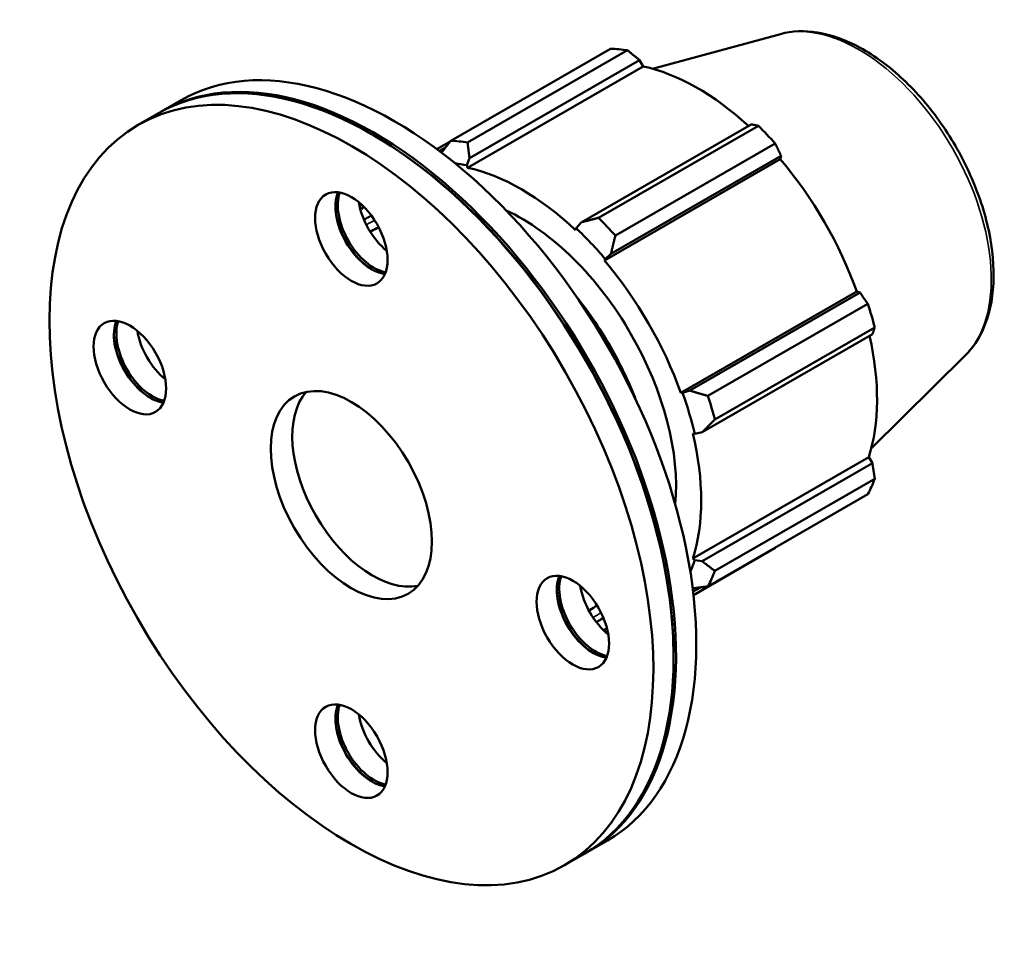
# Model space of a CAD drawing. Header units: millimetres. Extents: x -162 to 1130, y -108 to 911.
# Tile 7 of 7: x 957 to 1130, y 715 to 875. Entities that reach past the tile are written whole.
import ezdxf

# ---------------------------------------------------------------- set-up
doc = ezdxf.new("R2010")
doc.units = ezdxf.units.MM
doc.layers.add('Visible (ISO)', color=7, linetype='Continuous', lineweight=50)
doc.layers.add('Visible Narrow (ISO)', color=7, linetype='Continuous', lineweight=35)

msp = doc.modelspace()

# ---------------------------------------------------------------- linework, layer by layer
at = {"layer": 'Visible (ISO)'}
for p, q in [((1090.2737, 872.7956), (1067.8224, 866.7066)), ((1032.3709, 854.0496), (1060.452, 870.2204)), ((1063.415, 869.9331), (1035.334, 853.7623)), ((1035.6709, 851.0095), (1065.5508, 868.2161)), ((1065.5508, 868.2161), (1066.1878, 867.1075)), ((1035.2983, 849.3195), (1066.1878, 867.1075)), ((981.4779, 859.1349), (985.037, 861.1845)), ((977.4946, 856.8411), (981.0537, 858.8906)), ((1085.1468, 856.9315), (1055.267, 839.7248)), ((1058.3193, 840.5259), (1086.4004, 856.6967)), ((1018.8975, 854.9717), (1018.6862, 855.0943)), ((1032.2695, 853.9187), (1029.9495, 852.5827)), ((1030.38, 852.2617), (1031.4784, 852.8942)), ((1089.3634, 853.5714), (1061.2824, 837.4006)), ((1035.1962, 849.7525), (1035.6709, 851.0095)), ((1059.3654, 833.0257), (1090.2549, 850.8138)), ((1060.5144, 834.1901), (1090.3942, 851.3967)), ((1090.3942, 851.3967), (1090.2549, 850.8138)), ((1035.2983, 849.3195), (1035.1962, 849.7525)), ((1016.4904, 842.3769), (1016.534, 843.0021)), ((1016.7914, 842.0223), (1016.4904, 842.3769)), ((1018.0253, 840.7158), (1018.4208, 840.9436)), ((1054.3841, 838.7029), (1054.282, 838.3875)), ((1055.267, 839.7248), (1054.3841, 838.7029)), ((1018.2471, 838.0741), (1018.5159, 838.2288)), ((1059.5221, 833.2835), (1060.5144, 834.1901)), ((1059.3654, 833.0257), (1059.5221, 833.2835)), ((1072.7889, 809.7755), (1103.6784, 827.5636)), ((1104.2507, 827.3966), (1074.3709, 810.1899)), ((1103.6784, 827.5636), (1104.2507, 827.3966)), ((1077.5355, 809.2495), (1105.6165, 825.4203)), ((1076.5444, 802.8714), (1106.4242, 820.078)), ((1106.8438, 821.2877), (1078.7628, 805.1169)), ((1122.7562, 816.3889), (1106.2207, 800.0268)), ((1073.0899, 809.7834), (1072.7889, 809.7755)), ((1074.3709, 810.1899), (1073.0899, 809.7834)), ((1074.8945, 802.6857), (1075.2182, 802.6173)), ((1075.2182, 802.6173), (1076.5444, 802.8714)), ((1074.8945, 780.737), (1105.784, 798.5251)), ((1106.4242, 797.4213), (1076.5444, 780.2147)), ((1105.784, 798.5251), (1106.4242, 797.4213)), ((1078.7628, 778.5415), (1106.8438, 794.7123)), ((1105.6165, 791.9932), (1077.5355, 775.8224)), ((1075.0028, 774.2914), (1089.3634, 782.5612)), ((1075.2182, 780.4326), (1074.8945, 780.737)), ((1076.5444, 780.2147), (1075.2182, 780.4326)), ((1074.9336, 774.8931), (1076.2424, 775.6468)), ((1056.644, 771.5615), (1056.8415, 771.6752)), ((1058.7463, 770.0026), (1059.2009, 770.2644)), ((1059.5221, 767.8439), (1059.3654, 768.2822)), ((1060.0002, 767.6098), (1059.5221, 767.8439)), ((1071.5141, 763.6015), (1071.5141, 763.3572)), ((1056.3328, 729.1474), (1059.8919, 731.197)), ((1052.3494, 726.8536), (1055.9085, 728.9031))]:
    msp.add_line(p, q, dxfattribs=at)
for centre, major_axis, start_param, end_param in [((1074.9077, 826.3908), (-23.9535, 41.596), 5.84515614, 5.93968373), ((1022.4644, 796.1907), (-37.4274, 64.9938), 3.14159265, 6.28318531), ((1018.4811, 793.8969), (-37.4274, 64.9938), 3.14159265, 6.28318531), ((1018.9053, 794.1412), (-37.4274, 64.9938), 3.13594668, 6.28883128), ((1075.6797, 826.8353), (22.2768, -38.6843), 2.06964335, 2.66356082), ((1074.9077, 826.3908), (23.9535, -41.596), 1.91816532, 2.01269291), ((1018.6932, 794.019), (37.2777, -64.7338), 0.78733187, 2.35426078), ((1046.8266, 810.22), (-23.9535, 41.596), 5.84515614, 5.93968373), ((1075.6797, 826.8353), (22.2768, -38.6843), 1.26729742, 1.87816265), ((1044.7902, 809.0473), (22.5163, -39.1002), 2.66356082, 2.73157155), ((1044.7902, 809.0473), (-22.2768, 38.6843), 5.19428823, 5.80515347), ((1018.4811, 838.862), (-4.4913, 7.7993), 0.40573428, 2.73585838), ((1018.9053, 839.1063), (4.4913, -7.7993), 3.59913334, 5.82564462), ((1018.6932, 838.9841), (4.641, -8.0592), 3.94512372, 5.47965424), ((1022.4644, 841.1558), (4.4913, -7.7993), 4.13234149, 5.29243647), ((1044.7902, 809.0473), (-22.5163, 39.1002), 0.30736633, 0.31127671), ((1044.7902, 809.0473), (-22.2768, 38.6843), 0.28768118, 0.30736633), ((1044.7902, 809.0473), (19.1628, -33.2768), 0.68461219, 2.45698047), ((1046.8266, 810.22), (-23.9535, 41.596), 5.05975798, 5.15428557), ((1037.6787, 804.952), (-19.1628, 33.2768), 6.22150029, 6.28318531), ((1044.7902, 809.0473), (22.5163, -39.1002), 1.87816265, 2.05269558), ((1044.7902, 809.0473), (-22.2768, 38.6843), 4.40889007, 5.01975531), ((1074.9077, 826.3908), (23.9535, -41.596), 1.13276716, 1.22729475), ((979.5902, 816.2926), (-4.4913, 7.7993), 0.40573428, 2.73585838), ((980.0145, 816.537), (4.4913, -7.7993), 3.59913334, 5.82564462), ((979.8023, 816.4148), (4.641, -8.0592), 3.94512372, 5.47965424), ((983.5736, 818.5865), (4.4913, -7.7993), 4.13234149, 5.29243647), ((1075.6797, 826.8353), (22.2768, -38.6843), 0.48189925, 1.07597742), ((1018.6932, 794.019), (9.9806, -17.3317), 3.33091994, 6.09385803), ((1044.7902, 809.0473), (22.5163, -39.1002), 1.09276449, 1.26729742), ((1046.8266, 810.22), (-23.9535, 41.596), 4.27435981, 4.3688874), ((1044.7902, 809.0473), (-22.2768, 38.6843), 3.62349191, 4.23435714), ((1074.9077, 826.3908), (23.9535, -41.596), 0.34736899, 0.44189659), ((1044.7902, 809.0473), (22.5163, -39.1002), 0.41002111, 0.48189925), ((1046.8266, 810.22), (23.9535, -41.596), 0.34736899, 0.44189659), ((1057.372, 771.5011), (-4.4913, 7.7993), 0.40573428, 2.73585838), ((1057.7962, 771.7454), (4.4913, -7.7993), 3.59913334, 5.82564462), ((1057.5841, 771.6233), (4.641, -8.0592), 3.94512372, 5.47965424), ((1061.3553, 773.795), (4.4913, -7.7993), 4.13234149, 5.29243647), ((1037.6787, 804.952), (19.1628, -33.2768), 0, 0.06584165), ((1044.7902, 809.0473), (22.2768, -38.6843), 5.9796864, 5.99708816), ((1044.7902, 809.0473), (22.5163, -39.1002), 5.97823063, 5.9796864), ((1018.4811, 748.9318), (-4.4913, 7.7993), 0.40573428, 2.73585838), ((1018.9053, 749.1761), (4.4913, -7.7993), 3.59913334, 5.82564462), ((1018.6932, 749.0539), (4.641, -8.0592), 3.94512372, 5.47965424), ((1022.4644, 751.2256), (4.4913, -7.7993), 4.13234149, 5.29243647)]:
    msp.add_ellipse(centre, major_axis=major_axis, ratio=0.57809312, start_param=start_param, end_param=end_param, dxfattribs=at)
for centre, major_axis in [((1014.922, 791.8473), (37.4274, -64.9938)), ((1014.922, 836.8124), (4.4913, -7.7993)), ((976.0311, 814.2431), (4.4913, -7.7993)), ((1014.922, 791.8473), (9.9806, -17.3317)), ((1053.8128, 769.4516), (4.4913, -7.7993)), ((1014.922, 746.8822), (4.4913, -7.7993))]:
    msp.add_ellipse(centre, major_axis=major_axis, ratio=0.57809312, dxfattribs=at)
for points, knots in [([(1090.2737, 872.7956), (1092.3163, 873.3496), (1094.5188, 873.4221), (1099.2367, 872.6696), (1101.7668, 871.7519), (1106.8605, 868.9832), (1109.4222, 867.0885), (1114.2467, 862.5571), (1116.5088, 859.9216), (1120.5183, 854.1874), (1122.2674, 851.0921), (1125.0944, 844.7312), (1126.1717, 841.4668), (1127.5387, 835.0605), (1127.8249, 831.9202), (1127.5231, 826.0652), (1126.9354, 823.3468), (1125.0941, 819.2273), (1124.0484, 817.6675), (1122.7562, 816.3889)], [5.65088645, 5.65088645, 5.65088645, 5.65088645, 5.93753234, 5.93753234, 6.25525261, 6.25525261, 6.58770365, 6.58770365, 6.91953965, 6.91953965, 7.24961921, 7.24961921, 7.57978479, 7.57978479, 7.9117999, 7.9117999, 8.24392613, 8.24392613, 8.49014791, 8.49014791, 8.49014791, 8.49014791]), ([(1054.4273, 826.7129), (1056.7616, 823.8077), (1058.9008, 820.6325), (1062.3613, 814.4585), (1063.7557, 811.4992), (1064.9065, 808.5156)], [6.807555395, 6.807555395, 6.807555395, 6.807555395, 7.09060492, 7.09060492, 7.333478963, 7.333478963, 7.333478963, 7.333478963])]:
    msp.add_open_spline(points, degree=3, knots=knots, dxfattribs=at)
for points, weights in [([(1065.5508, 868.2161), (1064.509, 869.0596), (1063.415, 869.9331)], [1.00244850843, 1.00163241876, 1]), ([(1086.4004, 856.6967), (1085.7651, 856.819), (1085.1468, 856.9315)], [1, 1.00163241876, 1.00244850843]), ([(1032.3709, 854.0496), (1031.5472, 852.9867), (1030.768, 851.9688)], [1.01570434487, 1.01199797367, 1.00775415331]), ([(1035.6709, 851.0095), (1035.4926, 852.3501), (1035.334, 853.7623)], [1.00584981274, 1.01117787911, 1.01570434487]), ([(1090.3942, 851.3967), (1089.8936, 852.4644), (1089.3634, 853.5714)], [1.00244850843, 1.00163241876, 1]), ([(1058.3193, 840.5259), (1056.7487, 840.1096), (1055.267, 839.7248)], [1.01570434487, 1.01117787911, 1.00584981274]), ([(1060.5144, 834.1901), (1060.8772, 835.7549), (1061.2824, 837.4006)], [1.00584981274, 1.01117787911, 1.01570434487]), ([(1105.6165, 825.4203), (1104.924, 826.4311), (1104.2507, 827.3966)], [1, 1.00163241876, 1.00244850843]), ([(1106.4242, 820.078), (1106.6341, 820.673), (1106.8438, 821.2877)], [1.00244850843, 1.00163241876, 1]), ([(1077.5355, 809.2495), (1075.9076, 809.7216), (1074.3709, 810.1899)], [1.01570434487, 1.01117787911, 1.00584981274]), ([(1076.5444, 802.8714), (1077.6177, 803.9636), (1078.7628, 805.1169)], [1.00584981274, 1.01117787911, 1.01570434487]), ([(1106.8438, 794.7123), (1106.6341, 796.0969), (1106.4242, 797.4213)], [1, 1.00163241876, 1.00244850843]), ([(1089.3634, 782.5612), (1089.3902, 782.6129), (1089.4168, 782.6645)], [1, 1.00008225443, 1.00016243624]), ([(1078.7628, 778.5415), (1077.6177, 779.3875), (1076.5444, 780.2147)], [1.01570434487, 1.01117787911, 1.00584981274]), ([(1074.8641, 775.4638), (1076.1674, 775.6346), (1077.5355, 775.8224)], [1.00752420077, 1.01189772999, 1.01570434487])]:
    msp.add_rational_spline(points, weights, degree=2, dxfattribs=at)
for points in [[(1017.1499, 840.1688), (1017.4352, 840.3617), (1017.7272, 840.5442), (1018.0253, 840.7158)], [(1058.7463, 770.0026), (1058.479, 769.8487), (1058.2066, 769.7034), (1057.9296, 769.5669)]]:
    msp.add_open_spline(points, degree=3, dxfattribs=at)
at = {"layer": 'Visible Narrow (ISO)'}
for centre, major_axis, start_param, end_param in [((1104.0314, 843.162), (-16.4286, 28.5287), 3.29275825, 6.13201971), ((1038.3858, 805.3592), (-20.3605, 35.3566), 6.26379241, 6.28318531), ((1037.6787, 804.952), (-19.8615, 34.49), 6.2239189, 6.29614566), ((1037.6787, 804.952), (19.8615, -34.49), 6.27439157, 6.34590463), ((1038.3858, 805.3592), (20.3605, -35.3566), 0, 0.0222967)]:
    msp.add_ellipse(centre, major_axis=major_axis, ratio=0.57809312, start_param=start_param, end_param=end_param, dxfattribs=at)

doc.saveas('drawing.dxf')
